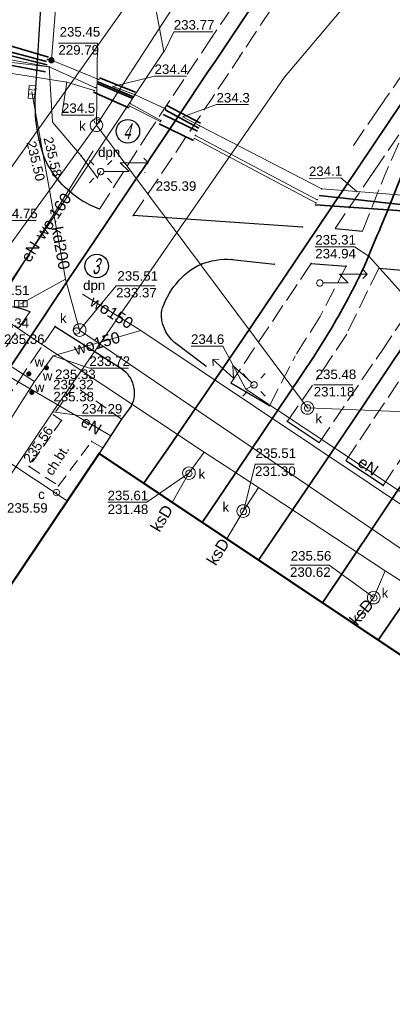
# Model space of a CAD drawing. Header units: metres. Extents: x 6603648 to 6604252, y 5739748 to 5740166.
# Tile 66 of 114: x 6603808 to 6603838, y 5740011 to 5740089. Entities that reach past the tile are written whole.
import ezdxf
from ezdxf.enums import TextEntityAlignment as Align

# ---------------------------------------------------------------- set-up
doc = ezdxf.new("R2010")
doc.units = ezdxf.units.M
doc.linetypes.add('PRZER2-1', pattern=[1.5, 1, -0.5])
doc.linetypes.add('PRZER3-1', pattern=[2, 1.5, -0.5])
doc.layers.get('0').update_dxf_attribs({"linetype": 'CONTINUOUS'})
for name, color, linetype, lineweight, true_color in [('GESBZO', 7, 'CONTINUOUS', 50, 0x0a0909), ('GSLKOU', 7, 'CONTINUOUS', 18, 0x0a0909), ('GSLKRW', 7, 'CONTINUOUS', 25, 0x0a0909), ('GSLTTR', 7, 'CONTINUOUS', 35, 0x0a0909), ('GSPPRB', 7, 'CONTINUOUS', 18, 0x0a0909), ('GSPWPS', 7, 'CONTINUOUS', 13, 0x0a0909), ('GSPWPS_O', 7, 'CONTINUOUS', 13, 0x0a0909), ('GSSKOD', 7, 'CONTINUOUS', 18, 0x0a0909), ('GSSKOD_O', 7, 'CONTINUOUS', 18, 0x0a0909), ('GULCNP', 7, 'CONTINUOUS', 18, 0xd200d2), ('GULENN', 1, 'CONTINUOUS', 18, 0xff0000), ('GULENN_O', 1, 'CONTINUOUS', 18, 0xff0000), ('GULEOR', 1, 'CONTINUOUS', 35, 0xff0000), ('GULEWN', 1, 'CONTINUOUS', 18, 0xff0000), ('GULIPR', 7, 'CONTINUOUS', 18, 0x0a0909), ('GULKDP', 7, 'CONTINUOUS', 18, 0x803300), ('GULKDP_O', 7, 'CONTINUOUS', 18, 0x803300), ('GULKSP', 7, 'CONTINUOUS', 18, 0x803300), ('GULKSP_O', 7, 'CONTINUOUS', 18, 0x803300), ('GULWOP', 5, 'CONTINUOUS', 18, 0x0000ff), ('GULWOP_O', 5, 'CONTINUOUS', 18, 0x0000ff), ('GUPCWZ', 7, 'CONTINUOUS', 18, 0x0a0909), ('GUPCWZ_O', 7, 'CONTINUOUS', 18, 0x0a0909), ('GUPENP_O', 1, 'CONTINUOUS', 18, 0xff0000), ('GUPISL', 7, 'CONTINUOUS', 18, 0x0a0909), ('GUPKKS', 7, 'CONTINUOUS', 18, 0x0a0909), ('GUPKSD', 7, 'CONTINUOUS', 18, 0x803300), ('GUPKWZ', 7, 'CONTINUOUS', 18, 0x0a0909), ('GUPKWZ_O', 7, 'CONTINUOUS', 18, 0x0a0909), ('GUPWNP_O', 5, 'CONTINUOUS', 18, 0x0000ff)]:
    doc.layers.add(name, color=color, linetype=linetype, lineweight=lineweight, true_color=true_color)
for name, color, linetype, true_color in [('GUPCSH', 7, 'CONTINUOUS', 0xd200d2), ('GUPCSH_O', 7, 'CONTINUOUS', 0xd200d2), ('GUPESH', 1, 'CONTINUOUS', 0xff0000), ('GUPESH_O', 1, 'CONTINUOUS', 0xff0000), ('GUPEUI', 7, 'CONTINUOUS', 0x0a0909), ('GUPISH', 7, 'CONTINUOUS', 0x0a0909), ('GUPISH_O', 7, 'CONTINUOUS', 0x0a0909), ('GUPKSH', 7, 'CONTINUOUS', 0x803300), ('GUPKSH_O', 7, 'CONTINUOUS', 0x803300), ('GUPWSH', 5, 'CONTINUOUS', 0x0000ff), ('GUPWSH_O', 5, 'CONTINUOUS', 0x0000ff), ('GUPWZA', 7, 'CONTINUOUS', 0x0a0909), ('GUPWZA_O', 7, 'CONTINUOUS', 0x0a0909), ('GUPZSH', 7, 'CONTINUOUS', 0x0a0909)]:
    doc.layers.add(name, color=color, linetype=linetype, true_color=true_color)
doc.styles.add('Arial', font='arial.ttf')
doc.styles.add('GEOS_050', font='GEOS_050', dxfattribs={"oblique": 15, "height": 2.5})

# ---------------------------------------------------------------- blocks, each defined once
blk = doc.blocks.new('GSPPRB0')
at = {"color": 0, "lineweight": 18}
blk.add_lwpolyline([(-0.007955, 0.0225), (0.007955, 0.0225), (0.0225, 0.007955), (0.0225, -0.007955), (0.007955, -0.0225), (-0.007955, -0.0225), (-0.0225, -0.007955), (-0.0225, 0.007955)], close=True, dxfattribs=at)
blk = doc.blocks.new('GSPWPS1')
blk.add_hatch(color=0).paths.add_polyline_path([(0, 0.045), (-0.011647, 0.043467), (-0.0225, 0.038971), (-0.03182, 0.03182), (-0.038971, 0.0225), (-0.043467, 0.011647), (-0.045, 0), (-0.043467, -0.011647), (-0.038971, -0.0225), (-0.03182, -0.03182), (-0.0225, -0.038971), (-0.011647, -0.043467), (0, -0.045), (0.011647, -0.043467), (0.0225, -0.038971), (0.03182, -0.03182), (0.038971, -0.0225), (0.043467, -0.011647), (0.045, 0), (0.043467, 0.011647), (0.038971, 0.0225), (0.03182, 0.03182), (0.0225, 0.038971), (0.011647, 0.043467)])
blk = doc.blocks.new('GUPISL1_5')
at = {"color": 0}
for points in [[(3.396745, 1.05234), (3.75, 0.7), (3.396745, 0.34766)], [(0.25, 0), (2.25, 0), (1.55, 0.7), (3.75, 0.7)]]:
    blk.add_lwpolyline(points, dxfattribs=at)
blk.add_lwpolyline([(0.25, 0), (0.241481, -0.064705), (0.216506, -0.125), (0.176777, -0.176777), (0.125, -0.216506), (0.064705, -0.241481), (0, -0.25), (-0.064705, -0.241481), (-0.125, -0.216506), (-0.176777, -0.176777), (-0.216506, -0.125), (-0.241481, -0.064705), (-0.25, 0), (-0.241481, 0.064705), (-0.216506, 0.125), (-0.176777, 0.176777), (-0.125, 0.216506), (-0.064705, 0.241481), (0, 0.25), (0.064705, 0.241481), (0.125, 0.216506), (0.176777, 0.176777), (0.216506, 0.125), (0.241481, 0.064705)], close=True, dxfattribs=at)
blk = doc.blocks.new('GUPISL1_4')
at = {"color": 0}
blk.add_lwpolyline([(0.25, 0), (0.241481, -0.064705), (0.216506, -0.125), (0.176777, -0.176777), (0.125, -0.216506), (0.064705, -0.241481), (0, -0.25), (-0.064705, -0.241481), (-0.125, -0.216506), (-0.176777, -0.176777), (-0.216506, -0.125), (-0.241481, -0.064705), (-0.25, 0), (-0.241481, 0.064705), (-0.216506, 0.125), (-0.176777, 0.176777), (-0.125, 0.216506), (-0.064705, 0.241481), (0, 0.25), (0.064705, 0.241481), (0.125, 0.216506), (0.176777, 0.176777), (0.216506, 0.125), (0.241481, 0.064705)], close=True, dxfattribs=at)
blk = doc.blocks.new('GUPISL1_10')
at = {"color": 0}
for points in [[(-0.883883, 0.883883), (-0.53033, 0.53033)], [(0.883883, 0.883883), (0.53033, 0.53033)], [(-0.883883, -0.883883), (-0.53033, -0.53033)], [(0.883883, -0.883883), (0.53033, -0.53033)]]:
    blk.add_lwpolyline(points, dxfattribs=at)
blk.add_lwpolyline([(0.25, 0), (0.234922, -0.085505), (0.19151, -0.160697), (0.125, -0.216507), (0.064705, -0.241482), (0, -0.25), (-0.064705, -0.241482), (-0.125, -0.216507), (-0.183262, -0.170042), (-0.225242, -0.10847), (-0.247207, -0.03726), (-0.247207, 0.03726), (-0.225242, 0.10847), (-0.183262, 0.170042), (-0.125, 0.216507), (-0.05563, 0.243732), (0.018682, 0.2493), (0.091335, 0.232718), (0.155872, 0.195458), (0.20656, 0.14083), (0.238893, 0.07369)], close=True, dxfattribs=at)
blk = doc.blocks.new('GUPESH1')
blk.add_hatch(color=0).paths.add_polyline_path([(0, 0.045), (-0.011647, 0.043467), (-0.0225, 0.038971), (-0.03182, 0.03182), (-0.038971, 0.0225), (-0.043467, 0.011647), (-0.045, 0), (-0.043467, -0.011647), (-0.038971, -0.0225), (-0.03182, -0.03182), (-0.0225, -0.038971), (-0.011647, -0.043467), (0, -0.045), (0.011647, -0.043467), (0.0225, -0.038971), (0.03182, -0.03182), (0.038971, -0.0225), (0.043467, -0.011647), (0.045, 0), (0.043467, 0.011647), (0.038971, 0.0225), (0.03182, 0.03182), (0.0225, 0.038971), (0.011647, 0.043467)])
blk = doc.blocks.new('GUPEUI1')
blk.add_hatch(color=0).paths.add_polyline_path([(0, 0.25), (-0.064705, 0.241481), (-0.125, 0.216506), (-0.176777, 0.176777), (-0.216506, 0.125), (-0.241481, 0.064705), (-0.25, 0), (-0.241481, -0.064705), (-0.216506, -0.125), (-0.176777, -0.176777), (-0.125, -0.216506), (-0.064705, -0.241481), (0, -0.25), (0.064705, -0.241481), (0.125, -0.216506), (0.176777, -0.176777), (0.216506, -0.125), (0.241481, -0.064705), (0.25, 0), (0.241481, 0.064705), (0.216506, 0.125), (0.176777, 0.176777), (0.125, 0.216506), (0.064705, 0.241481)])
blk = doc.blocks.new('GUPWSH1')
blk.add_hatch(color=0).paths.add_polyline_path([(0, 0.045), (-0.011647, 0.043467), (-0.0225, 0.038971), (-0.03182, 0.03182), (-0.038971, 0.0225), (-0.043467, 0.011647), (-0.045, 0), (-0.043467, -0.011647), (-0.038971, -0.0225), (-0.03182, -0.03182), (-0.0225, -0.038971), (-0.011647, -0.043467), (0, -0.045), (0.011647, -0.043467), (0.0225, -0.038971), (0.03182, -0.03182), (0.038971, -0.0225), (0.043467, -0.011647), (0.045, 0), (0.043467, 0.011647), (0.038971, 0.0225), (0.03182, 0.03182), (0.0225, 0.038971), (0.011647, 0.043467)])
blk = doc.blocks.new('GUPKKS1')
at = {"color": 0}
blk.add_lwpolyline([(0.5, -0.25), (-0.5, -0.25), (-0.5, 0.25), (0.5, 0.25)], close=True, dxfattribs=at)
for points in [[(-0.175, -0.25), (-0.175, 0.25)], [(0.175, -0.25), (0.175, 0.25)]]:
    blk.add_lwpolyline(points, dxfattribs=at)
blk = doc.blocks.new('GUPKWZ1_1')
at = {"color": 0}
blk.add_lwpolyline([(0.25, 0), (0.241481, -0.064705), (0.216506, -0.125), (0.176777, -0.176777), (0.125, -0.216506), (0.064705, -0.241481), (0, -0.25), (-0.064705, -0.241481), (-0.125, -0.216506), (-0.176777, -0.176777), (-0.216506, -0.125), (-0.241481, -0.064705), (-0.25, 0), (-0.241481, 0.064705), (-0.216506, 0.125), (-0.176777, 0.176777), (-0.125, 0.216506), (-0.064705, 0.241481), (0, 0.25), (0.064705, 0.241481), (0.125, 0.216506), (0.176777, 0.176777), (0.216506, 0.125), (0.241481, 0.064705)], close=True, dxfattribs=at)
blk = doc.blocks.new('GUPKSD1_1')
at = {"color": 0}
blk.add_lwpolyline([(0.5, 0), (0.482963, -0.12941), (0.433013, -0.25), (0.353553, -0.353553), (0.25, -0.433013), (0.12941, -0.482963), (0, -0.5), (-0.12941, -0.482963), (-0.25, -0.433013), (-0.353553, -0.353553), (-0.433013, -0.25), (-0.482963, -0.12941), (-0.5, 0), (-0.482963, 0.12941), (-0.433013, 0.25), (-0.353553, 0.353553), (-0.25, 0.433013), (-0.12941, 0.482963), (0, 0.5), (0.12941, 0.482963), (0.25, 0.433013), (0.353553, 0.353553), (0.433013, 0.25), (0.482963, 0.12941)], close=True, dxfattribs=at)
blk = doc.blocks.new('GUPISH1')
blk.add_hatch(color=0).paths.add_polyline_path([(0, 0.045), (-0.011647, 0.043467), (-0.0225, 0.038971), (-0.03182, 0.03182), (-0.038971, 0.0225), (-0.043467, 0.011647), (-0.045, 0), (-0.043467, -0.011647), (-0.038971, -0.0225), (-0.03182, -0.03182), (-0.0225, -0.038971), (-0.011647, -0.043467), (0, -0.045), (0.011647, -0.043467), (0.0225, -0.038971), (0.03182, -0.03182), (0.038971, -0.0225), (0.043467, -0.011647), (0.045, 0), (0.043467, 0.011647), (0.038971, 0.0225), (0.03182, 0.03182), (0.0225, 0.038971), (0.011647, 0.043467)])
blk = doc.blocks.new('GUPCSH1')
blk.add_hatch(color=0).paths.add_polyline_path([(0, 0.045), (-0.011647, 0.043467), (-0.0225, 0.038971), (-0.03182, 0.03182), (-0.038971, 0.0225), (-0.043467, 0.011647), (-0.045, 0), (-0.043467, -0.011647), (-0.038971, -0.0225), (-0.03182, -0.03182), (-0.0225, -0.038971), (-0.011647, -0.043467), (0, -0.045), (0.011647, -0.043467), (0.0225, -0.038971), (0.03182, -0.03182), (0.038971, -0.0225), (0.043467, -0.011647), (0.045, 0), (0.043467, 0.011647), (0.038971, 0.0225), (0.03182, 0.03182), (0.0225, 0.038971), (0.011647, 0.043467)])
blk = doc.blocks.new('GUPKSH1')
blk.add_hatch(color=0).paths.add_polyline_path([(0, 0.045), (-0.011647, 0.043467), (-0.0225, 0.038971), (-0.03182, 0.03182), (-0.038971, 0.0225), (-0.043467, 0.011647), (-0.045, 0), (-0.043467, -0.011647), (-0.038971, -0.0225), (-0.03182, -0.03182), (-0.0225, -0.038971), (-0.011647, -0.043467), (0, -0.045), (0.011647, -0.043467), (0.0225, -0.038971), (0.03182, -0.03182), (0.038971, -0.0225), (0.043467, -0.011647), (0.045, 0), (0.043467, 0.011647), (0.038971, 0.0225), (0.03182, 0.03182), (0.0225, 0.038971), (0.011647, 0.043467)])
blk = doc.blocks.new('GUPZSH1')
blk.add_hatch(color=0).paths.add_polyline_path([(0, 0.045), (-0.011647, 0.043467), (-0.0225, 0.038971), (-0.03182, 0.03182), (-0.038971, 0.0225), (-0.043467, 0.011647), (-0.045, 0), (-0.043467, -0.011647), (-0.038971, -0.0225), (-0.03182, -0.03182), (-0.0225, -0.038971), (-0.011647, -0.043467), (0, -0.045), (0.011647, -0.043467), (0.0225, -0.038971), (0.03182, -0.03182), (0.038971, -0.0225), (0.043467, -0.011647), (0.045, 0), (0.043467, 0.011647), (0.038971, 0.0225), (0.03182, 0.03182), (0.0225, 0.038971), (0.011647, 0.043467)])
blk = doc.blocks.new('GUPCWZ1_1')
at = {"color": 0}
blk.add_lwpolyline([(0.25, 0), (0.241481, -0.064705), (0.216506, -0.125), (0.176777, -0.176777), (0.125, -0.216506), (0.064705, -0.241481), (0, -0.25), (-0.064705, -0.241481), (-0.125, -0.216506), (-0.176777, -0.176777), (-0.216506, -0.125), (-0.241481, -0.064705), (-0.25, 0), (-0.241481, 0.064705), (-0.216506, 0.125), (-0.176777, 0.176777), (-0.125, 0.216506), (-0.064705, 0.241481), (0, 0.25), (0.064705, 0.241481), (0.125, 0.216506), (0.176777, 0.176777), (0.216506, 0.125), (0.241481, 0.064705)], close=True, dxfattribs=at)
blk = doc.blocks.new('GUPWZA1')
blk.add_hatch(color=0).paths.add_polyline_path([(0, 0.2), (-0.051764, 0.193185), (-0.1, 0.173205), (-0.141421, 0.141421), (-0.173205, 0.1), (-0.193185, 0.051764), (-0.2, 0), (-0.193185, -0.051764), (-0.173205, -0.1), (-0.141421, -0.141421), (-0.1, -0.173205), (-0.051764, -0.193185), (0, -0.2), (0.051764, -0.193185), (0.1, -0.173205), (0.141421, -0.141421), (0.173205, -0.1), (0.193185, -0.051764), (0.2, 0), (0.193185, 0.051764), (0.173205, 0.1), (0.141421, 0.141421), (0.1, 0.173205), (0.051764, 0.193185)])

msp = doc.modelspace()

# ---------------------------------------------------------------- linework, layer by layer
for centre in [(6603816.979, 5740080.124), (6603814.524, 5740069.493)]:
    msp.add_circle(centre, 0.928)
at = {"layer": 'GESBZO', "color": 18, "linetype": 'Continuous', "lineweight": 50, "true_color": 0x0a0909}
msp.add_lwpolyline([(6603844.91, 5740034.49), (6603839.9, 5740027), (6603875.35, 5740003.17), (6603880.41, 5740010.65), (6603920.5, 5739983.7), (6603873.22, 5739913.17), (6603833.08, 5739940.09), (6603838.08, 5739947.56), (6603802.57, 5739971.43), (6603797.54, 5739963.94), (6603767.37, 5739984.2), (6603814.71, 5740054.71)], close=True, dxfattribs=at)
at = {"layer": 'GSLKOU', "color": 18, "linetype": 'PRZER3-1', "lineweight": 18, "true_color": 0x0a0909}
for points in [[(6603828.489, 5740094.753), (6603823.602, 5740087.544)], [(6603823.602, 5740087.544), (6603818.806, 5740080.316)], [(6603836.748, 5740081.906), (6603834.562, 5740078.712)], [(6603836.367, 5740076.957), (6603839.167, 5740081.014)], [(6603839.167, 5740081.014), (6603837.272, 5740076.755)], [(6603814.742, 5740073.993), (6603818.806, 5740080.316)], [(6603836.367, 5740076.957), (6603833.317, 5740072.455)], [(6603835.472, 5740072.248), (6603837.272, 5740076.755)], [(6603831.442, 5740069.687), (6603825.09, 5740060.248)], [(6603834.197, 5740069.482), (6603832.146, 5740065.51)], [(6603836.76, 5740069.334), (6603834.234, 5740064.112)], [(6603841.129, 5740068.961), (6603837.021, 5740062.828)], [(6603809.243, 5740065.882), (6603754.818, 5739984.99)], [(6603832.146, 5740065.51), (6603830.178, 5740062.41)], [(6603811.237, 5740064.731), (6603757.034, 5739983.47)], [(6603834.234, 5740064.112), (6603831.856, 5740060.524)], [(6603828.136, 5740058.469), (6603830.178, 5740062.41)], [(6603832.056, 5740055.547), (6603837.021, 5740062.828)], [(6603834.165, 5740054.129), (6603838.806, 5740061.083)], [(6603829.531, 5740057.236), (6603831.856, 5740060.524)]]:
    msp.add_lwpolyline(points, dxfattribs=at)
for points in [[(6603817.403, 5740073.477, 0.002533), (6603829.783, 5740092.048)], [(6603836.748, 5740081.906, 0.004046), (6603841.588, 5740088.974)], [(6603843.391, 5740061.915, -0.009113), (6603837.104, 5740052.177)]]:
    msp.add_lwpolyline(points, format="xyb", dxfattribs=at)
at = {"layer": 'GSLKRW', "color": 18, "linetype": 'Continuous', "lineweight": 25, "true_color": 0x0a0909}
for points in [[(6603814.742, 5740073.993, -0.052946), (6603813.287, 5740074.704, -0.137788), (6603810.443, 5740077.898, -0.110204), (6603809.72, 5740083.495), (6603810.156, 5740090.725), (6603811.11, 5740105.967), (6603811.37, 5740109.72)], [(6603823.123, 5740061.589), (6603820.654, 5740063.47, -0.231068), (6603819.626, 5740065.89, -0.108399), (6603820.811, 5740068.124, -0.258851), (6603825.184, 5740070.002), (6603828.532, 5740069.639)], [(6603809.243, 5740065.882, 0.116601), (6603807.165, 5740066.28, 0.272106), (6603803.01, 5740063.496), (6603801.016, 5740060.696), (6603793.328, 5740048.989), (6603771.753, 5740016.61), (6603767.45, 5740010.203), (6603754.319, 5739990.676, 0.390296), (6603754.818, 5739984.99)], [(6603811.237, 5740064.731), (6603816.475, 5740061.416, -0.365815), (6603817.244, 5740058.44), (6603816.48, 5740057.41), (6603815, 5740055.15), (6603814.709, 5740054.709)]]:
    msp.add_lwpolyline(points, format="xyb", dxfattribs=at)
for points in [[(6603830.744, 5740072.574), (6603817.403, 5740073.477)], [(6603833.317, 5740072.455), (6603835.472, 5740072.248)], [(6603831.442, 5740069.687), (6603834.197, 5740069.482)], [(6603836.76, 5740069.334), (6603841.129, 5740068.961)], [(6603828.136, 5740058.469), (6603825.09, 5740060.248)], [(6603832.056, 5740055.547), (6603829.531, 5740057.236)], [(6603837.104, 5740052.177), (6603834.165, 5740054.129)]]:
    msp.add_lwpolyline(points, dxfattribs=at)
at = {"layer": 'GSLTTR', "color": 18, "linetype": 'Continuous', "lineweight": 35, "true_color": 0x0a0909}
for points in [[(6603822.85, 5740049.26), (6603824.64, 5740051.94), (6603831.67, 5740062.39), (6603833.08, 5740064.67, 0.022979), (6603835.58, 5740069.38, 0.002556), (6603837.71, 5740074.5, -0.001097), (6603842.46, 5740086.27), (6603844.48, 5740090.56), (6603846.84, 5740094.55), (6603847.2, 5740095.11, -0.024294), (6603849.67, 5740098.47, -0.019913), (6603851.01, 5740100.04, -0.025914), (6603853.24, 5740102.18, -0.020568), (6603854.84, 5740103.47, -0.034496), (6603857.5, 5740105.19, -0.020002), (6603859.38, 5740106.12, -0.028933), (6603862.24, 5740107.2, -0.026836), (6603864.46, 5740107.79, -0.064595), (6603872.92, 5740108.22)], [(6603885.54, 5740107.42, 0.046882), (6603880.06, 5740107.4, 0.0559), (6603874.38, 5740106.27, 0.023051), (6603872.85, 5740105.73, 0.001589), (6603872.68, 5740105.66, 0.030376), (6603869.44, 5740104.07, 0.017979), (6603867.99, 5740103.19, 0.024364), (6603866.39, 5740102.04, 0.011452), (6603864.92, 5740100.75, 0.013215), (6603863.96, 5740099.84, 0.027866), (6603860.67, 5740095.87, 0.010979), (6603859.29, 5740093.83, 0.021165), (6603856.96, 5740089.87, 0.00856), (6603854.83, 5740085.39, -0.002242), (6603846.88, 5740066.25), (6603845.12, 5740062.53), (6603842.97, 5740058.86), (6603839.62, 5740053.81), (6603834.13, 5740045.63), (6603832.32, 5740042.92)]]:
    msp.add_lwpolyline(points, format="xyb", dxfattribs=at)
for points in [[(6603818.24, 5740052.35), (6603820.17, 5740055.14), (6603826.02, 5740063.71), (6603831.87, 5740072.41), (6603837.42, 5740080.66), (6603838.61, 5740082.42), (6603841.52, 5740086.73), (6603844.25, 5740090.72), (6603846.84, 5740094.55)], [(6603827.29, 5740046.28), (6603829.1, 5740048.98), (6603834.53, 5740057), (6603840.27, 5740065.55), (6603846, 5740074.1), (6603851.75, 5740082.7), (6603853.95, 5740085.95), (6603859.29, 5740093.83)], [(6603836.72, 5740039.97), (6603838.56, 5740042.65), (6603842.73, 5740048.78), (6603849.66, 5740059.04), (6603855.36, 5740067.57), (6603860.92, 5740075.83), (6603867.08, 5740085.03), (6603872.19, 5740092.58)], [(6603826.64, 5740089.81), (6603823.85, 5740085.64), (6603823.28, 5740084.82), (6603820.99, 5740081.38), (6603818.18, 5740077.17), (6603817.61, 5740076.34), (6603815.32, 5740072.94), (6603812.23, 5740068.32), (6603811.67, 5740067.49), (6603809.69, 5740064.5), (6603806.88, 5740060.32)]]:
    msp.add_lwpolyline(points, dxfattribs=at)
at = {"layer": 'GSSKOD', "color": 18, "linetype": 'PRZER2-1', "lineweight": 18, "true_color": 0x0a0909}
msp.add_lwpolyline([(6603816.48, 5740057.41), (6603812.72, 5740060.08), (6603811.11, 5740057.74), (6603811.75, 5740057.31), (6603809.2, 5740053.67), (6603811.51, 5740052.15), (6603814.12, 5740055.64), (6603815, 5740055.15)], close=True, dxfattribs=at)
at = {"layer": 'GULCNP', "color": 212, "linetype": 'Continuous', "lineweight": 18, "true_color": 0xd200d2}
for points in [[(6603823.96, 5740123.353), (6603823.805, 5740120.252), (6603825.79, 5740120.182), (6603825.634, 5740117.49), (6603825.216, 5740110.493), (6603825.054, 5740107.861), (6603827.955, 5740105.758), (6603805.789, 5740074.476)], [(6603812.191, 5740050.958), (6603797.26, 5740060.867)]]:
    msp.add_lwpolyline(points, dxfattribs=at)
at = {"layer": 'GULENN', "color": 1, "linetype": 'Continuous', "lineweight": 18, "true_color": 0xff0000}
for points in [[(6603810.946, 5740085.73), (6603811.799, 5740096.541), (6603813.346, 5740116.154), (6603813.988, 5740117.067), (6603857.361, 5740114.396), (6603890.659, 5740112.124), (6603895.753, 5740111.734), (6603899.945, 5740111.208), (6603904.668, 5740111.093), (6603930.574, 5740109.507), (6603934.213, 5740109.185), (6603954.933, 5740107.94), (6603974.098, 5740106.873), (6603975.544, 5740106.112), (6603975.875, 5740104.089)], [(6603799.742, 5740091.786), (6603801.76, 5740091.59), (6603802.24, 5740092.02), (6603802.831, 5740090.348), (6603803.067, 5740086.602), (6603810.766, 5740085.216), (6603811.044, 5740080.851), (6603813.297, 5740078.195), (6603814.573, 5740076.45), (6603814.83, 5740076.951)], [(6603800.273, 5740071.783), (6603801.625, 5740077.701), (6603803.067, 5740086.602), (6603807.591, 5740085.594), (6603810.766, 5740085.216), (6603814.42, 5740083.569)], [(6603810.946, 5740085.73), (6603810.635, 5740085.793)], [(6603810.946, 5740085.73), (6603814.687, 5740084.214)], [(6603815.792, 5740083.673), (6603817.501, 5740083.04), (6603819.954, 5740081.909)], [(6603817.196, 5740082.304), (6603819.573, 5740080.982)], [(6603821.307, 5740081.271), (6603822.642, 5740080.563), (6603832.264, 5740075.585), (6603835.027, 5740075.364), (6603846.967, 5740074.412), (6603861.537, 5740073.25), (6603901.109, 5740070.093), (6603927.157, 5740068.515), (6603964.046, 5740065.464)], [(6603822.318, 5740079.786), (6603831.911, 5740074.728)], [(6603814.24, 5740078.594), (6603804.327, 5740062.662)], [(6603804.217, 5740062.492), (6603804.327, 5740062.662), (6603815.641, 5740056.098)]]:
    msp.add_lwpolyline(points, dxfattribs=at)
msp.add_lwpolyline([(6603826.93, 5740060.12), (6603826.279, 5740059.782), (6603845.327, 5740047.151), (6603845.347, 5740047.641), (6603844.472, 5740048.374, -0.178975), (6603845.458, 5740048.604, -0.563431), (6603846.492, 5740046.914)], format="xyb", dxfattribs=at)
at = {"layer": 'GULEOR', "color": 1, "linetype": 'Continuous', "lineweight": 35, "true_color": 0xff0000}
for points in [[(6603804.031, 5740087.936), (6603810.711, 5740085.975)], [(6603810.568, 5740085.642), (6603803.921, 5740087.387)], [(6603810.613, 5740085.363), (6603803.948, 5740087.03)], [(6603803.767, 5740086.086), (6603810.483, 5740084.822)], [(6603814.611, 5740084.033), (6603817.425, 5740082.859)], [(6603817.568, 5740083.202), (6603814.744, 5740084.355)], [(6603814.277, 5740083.226), (6603817.062, 5740081.981)], [(6603817.368, 5740082.718), (6603814.553, 5740083.902)], [(6603819.916, 5740081.819), (6603822.566, 5740080.381)], [(6603822.718, 5740080.755), (6603820.059, 5740082.162)], [(6603822.461, 5740080.129), (6603819.764, 5740081.445)], [(6603819.458, 5740080.709), (6603822.165, 5740079.413)], [(6603832.054, 5740075.071), (6603839.452, 5740074.249)], [(6603839.412, 5740073.788), (6603831.749, 5740074.334)]]:
    msp.add_lwpolyline(points, dxfattribs=at)
at = {"layer": 'GULEWN', "color": 1, "linetype": 'Continuous', "lineweight": 18, "true_color": 0xff0000}
for points in [[(6603800.466, 5740071.657), (6603801.878, 5740077.536), (6603803.983, 5740085.28), (6603812.155, 5740084.015), (6603814.325, 5740083.337)], [(6603817.12, 5740082.113), (6603819.538, 5740080.9)], [(6603822.222, 5740079.554), (6603831.806, 5740074.475)]]:
    msp.add_lwpolyline(points, dxfattribs=at)
at = {"layer": 'GULIPR', "color": 18, "linetype": 'Continuous', "lineweight": 18, "true_color": 0x0a0909}
msp.add_lwpolyline([(6603968.619, 5740144.814), (6603975.25, 5740116.21), (6603975.36, 5740113.47), (6603975.12, 5740112.55), (6603973.98, 5740112.37), (6603950.48, 5740113.94), (6603946.84, 5740115.52), (6603849.45, 5740122.18), (6603848.6, 5740122), (6603848.27, 5740121.27), (6603845.59, 5740105.6), (6603845.42, 5740103.94), (6603844.83, 5740102.79), (6603829.34, 5740084.41), (6603811.06, 5740057.99), (6603764.25, 5739988.16), (6603763.98, 5739987.31), (6603764.04, 5739986.41), (6603764.26, 5739984.35), (6603764.21, 5739983.52), (6603763.9, 5739982.8), (6603750.78, 5739962.8)], dxfattribs=at)
at = {"layer": 'GULKDP', "color": 36, "linetype": 'Continuous', "lineweight": 18, "true_color": 0x803300}
for points in [[(6603947.669, 5740090.1), (6603915.897, 5740098.102), (6603903.75, 5740100.512), (6603881.271, 5740102.232), (6603850.971, 5740104.375), (6603830.865, 5740105.848), (6603814.503, 5740080.605)], [(6603813.173, 5740064.44), (6603812.062, 5740068.469), (6603809.406, 5740083.228)], [(6603764.477, 5739907.103), (6603762.949, 5739907.983), (6603754.079, 5739913.346), (6603717.161, 5739937.74), (6603730.219, 5739957.456), (6603752.8, 5739993.086), (6603781.546, 5740035.03), (6603814.503, 5740080.605)], [(6603814.503, 5740080.605), (6603831.14, 5740058.299), (6603847.297, 5740057.653), (6603906.434, 5740053.477), (6603924.358, 5740052.155), (6603924.389, 5740050.906), (6603924.358, 5740052.155), (6603949.317, 5740050.315), (6603975.452, 5740047.825), (6603995.199, 5740046.704), (6604006.685, 5740045.947), (6604029.331, 5740044.988), (6604042.021, 5740043.152), (6604072.17, 5740042.055)], [(6603835.981, 5740070.278), (6603847.297, 5740057.653)], [(6603808.543, 5740066.514), (6603812.062, 5740068.469)], [(6603813.173, 5740064.44), (6603852.478, 5740037.692), (6603872.91, 5740024.349), (6603928.409, 5739986.124)]]:
    msp.add_lwpolyline(points, dxfattribs=at)
at = {"layer": 'GULKSP', "color": 36, "linetype": 'Continuous', "lineweight": 18, "true_color": 0x803300}
for points in [[(6603975.031, 5740059.873), (6603949.017, 5740019.863), (6603925.818, 5739984.651), (6603917.322, 5739990.531), (6603912.316, 5739994.093), (6603899.365, 5740003.193), (6603888.891, 5740010.562), (6603858.459, 5740032.251), (6603842.116, 5740042.333), (6603837.272, 5740045.441), (6603827.271, 5740052.006), (6603822.993, 5740054.819), (6603803.221, 5740067.921)], [(6603820.476, 5740050.848), (6603821.791, 5740053.15), (6603822.993, 5740054.819)], [(6603824.795, 5740047.957), (6603826.082, 5740050.156), (6603827.271, 5740052.006)], [(6603834.771, 5740041.278), (6603836.372, 5740043.331), (6603837.272, 5740045.441)]]:
    msp.add_lwpolyline(points, dxfattribs=at)
at = {"layer": 'GULWOP', "color": 5, "linetype": 'Continuous', "lineweight": 18, "true_color": 0x0000ff}
for points in [[(6603813.944, 5740120.047), (6603813.893, 5740119.805), (6603813.972, 5740117.528), (6603817.18, 5740100.404), (6603817.229, 5740100.163), (6603817.282, 5740099.884), (6603819.808, 5740086.418), (6603804.827, 5740063.928), (6603804.665, 5740063.685)], [(6603818.005, 5740064.407), (6603813.399, 5740067.273)], [(6603818.005, 5740064.407), (6603811.084, 5740062.398), (6603809.624, 5740060.378)], [(6603932.989, 5739986.43), (6603935.216, 5739989.439), (6603934.329, 5739990.144), (6603888.793, 5740021.728), (6603874.331, 5740030.975), (6603873.516, 5740029.072), (6603872.473, 5740027.711), (6603849.586, 5740043.276), (6603818.005, 5740064.407)], [(6603804.93, 5740063.515), (6603805.98, 5740062.689), (6603809.624, 5740060.378)], [(6603809.624, 5740060.378), (6603784.117, 5740020.202), (6603782.444, 5740017.547), (6603756.892, 5739979.065), (6603756.933, 5739977.506), (6603756.52, 5739976.667)]]:
    msp.add_lwpolyline(points, dxfattribs=at)
at = {"layer": 'GUPCSH_O', "color": 212, "linetype": 'Continuous', "lineweight": 13, "true_color": 0xd200d2, "flags": 128}
msp.add_lwpolyline([(6603805.788, 5740074.465), (6603806.661, 5740073.093), (6603809.741, 5740073.093)], dxfattribs=at)
at = {"layer": 'GUPESH_O', "color": 1, "linetype": 'Continuous', "lineweight": 13, "true_color": 0xff0000, "flags": 128}
for points in [[(6603815.792, 5740083.673), (6603819.084, 5740084.476), (6603821.604, 5740084.476)], [(6603812.155, 5740083.992), (6603811.779, 5740081.41), (6603814.299, 5740081.41)], [(6603821.307, 5740081.271), (6603823.972, 5740082.228), (6603826.492, 5740082.228)], [(6603835.027, 5740075.364), (6603833.786, 5740076.457), (6603831.267, 5740076.413)], [(6603826.279, 5740059.782), (6603824.478, 5740063.176), (6603821.958, 5740063.176)]]:
    msp.add_lwpolyline(points, dxfattribs=at)
at = {"layer": 'GUPISH_O', "color": 18, "linetype": 'Continuous', "lineweight": 13, "true_color": 0x0a0909, "flags": 128}
msp.add_lwpolyline([(6603811.06, 5740057.99), (6603813.337, 5740057.68), (6603816.417, 5740057.68)], dxfattribs=at)
at = {"layer": 'GUPKSH_O', "color": 36, "linetype": 'Continuous', "lineweight": 13, "true_color": 0x803300, "flags": 128}
for points in [[(6603814.503, 5740080.605), (6603814.581, 5740087.094), (6603811.501, 5740087.094)], [(6603835.981, 5740070.278), (6603834.839, 5740071.018), (6603831.759, 5740071.018)], [(6603813.173, 5740064.44), (6603816.052, 5740067.94), (6603819.132, 5740067.94)], [(6603831.637, 5740060.125), (6603834.717, 5740060.125)], [(6603826.093, 5740050.136), (6603827.011, 5740053.85), (6603830.091, 5740053.85)], [(6603821.791, 5740053.15), (6603818.465, 5740050.849), (6603815.385, 5740050.849)], [(6603836.372, 5740043.331), (6603832.846, 5740045.89), (6603829.766, 5740045.89)]]:
    msp.add_lwpolyline(points, dxfattribs=at)
at = {"layer": 'GUPWSH_O', "color": 5, "linetype": 'Continuous', "lineweight": 13, "true_color": 0x0000ff, "flags": 128}
for points in [[(6603819.831, 5740086.41), (6603820.599, 5740087.979), (6603823.679, 5740087.979)], [(6603811.084, 5740062.398), (6603813.943, 5740061.439), (6603817.023, 5740061.439)]]:
    msp.add_lwpolyline(points, dxfattribs=at)

# ---------------------------------------------------------------- block references
at = {"layer": 'GSPPRB', "color": 18, "linetype": 'Continuous', "lineweight": 18, "true_color": 0x0a0909, "rotation": 90}
for p in [(6603823.602, 5740087.544), (6603819.808, 5740086.418), (6603810.635, 5740085.793), (6603823.85, 5740085.64), (6603825.813, 5740086.048), (6603810.766, 5740085.216), (6603823.28, 5740084.82), (6603812.155, 5740084.015), (6603814.687, 5740084.214), (6603829.34, 5740084.41), (6603809.72, 5740083.495), (6603814.325, 5740083.337), (6603814.42, 5740083.569), (6603817.501, 5740083.04), (6603809.67, 5740082.023), (6603817.12, 5740082.113), (6603817.196, 5740082.304), (6603819.954, 5740081.909), (6603836.748, 5740081.906), (6603819.538, 5740080.9), (6603819.573, 5740080.982), (6603820.99, 5740081.38), (6603811.044, 5740080.851), (6603818.806, 5740080.316), (6603822.642, 5740080.563), (6603837.42, 5740080.66), (6603822.222, 5740079.554), (6603822.318, 5740079.786), (6603810.443, 5740077.898), (6603813.297, 5740078.195), (6603818.18, 5740077.17), (6603814.573, 5740076.45), (6603817.61, 5740076.34), (6603836.367, 5740076.957), (6603832.264, 5740075.585), (6603813.287, 5740074.704), (6603831.911, 5740074.728), (6603814.742, 5740073.993), (6603831.806, 5740074.475), (6603837.71, 5740074.5), (6603817.403, 5740073.477), (6603815.32, 5740072.94), (6603830.744, 5740072.574), (6603831.87, 5740072.41), (6603825.184, 5740070.002), (6603822.841, 5740069.665), (6603828.532, 5740069.639), (6603831.442, 5740069.687), (6603834.197, 5740069.482), (6603835.58, 5740069.38), (6603812.23, 5740068.32), (6603820.811, 5740068.124), (6603811.67, 5740067.49), (6603809.243, 5740065.882), (6603819.626, 5740065.89), (6603811.237, 5740064.731), (6603833.08, 5740064.67), (6603809.69, 5740064.5), (6603820.654, 5740063.47), (6603826.02, 5740063.71), (6603831.67, 5740062.39), (6603823.123, 5740061.589), (6603816.475, 5740061.416), (6603812.72, 5740060.08), (6603817.38, 5740060.153), (6603817.244, 5740058.44), (6603828.136, 5740058.469), (6603811.11, 5740057.74), (6603811.75, 5740057.31), (6603816.48, 5740057.41), (6603829.531, 5740057.236), (6603834.53, 5740057), (6603814.12, 5740055.64), (6603814.709, 5740054.709), (6603814.71, 5740054.71), (6603815, 5740055.15), (6603820.17, 5740055.14), (6603809.2, 5740053.67), (6603811.51, 5740052.15), (6603818.24, 5740052.35), (6603837.104, 5740052.177), (6603824.64, 5740051.94), (6603822.85, 5740049.26), (6603829.1, 5740048.98), (6603827.29, 5740046.28), (6603834.13, 5740045.63), (6603832.32, 5740042.92), (6603836.72, 5740039.97)]:
    msp.add_blockref('GSPPRB0', p, dxfattribs=at)
at = {"layer": 'GSPWPS', "color": 18, "linetype": 'Continuous', "lineweight": 13, "true_color": 0x0a0909, "rotation": 90}
for p in [(6603809.889, 5740079.428), (6603810.115, 5740079.496), (6603818.308, 5740076.881), (6603809.2, 5740053.67)]:
    msp.add_blockref('GSPWPS1', p, dxfattribs=at)
at = {"layer": 'GUPCSH', "color": 212, "linetype": 'Continuous', "lineweight": 5, "true_color": 0xd200d2, "rotation": 90}
for p in [(6603811.35, 5740051.62), (6603811.995, 5740050.667), (6603812.191, 5740050.958)]:
    msp.add_blockref('GUPCSH1', p, dxfattribs=at)
at = {"layer": 'GUPCWZ', "color": 18, "linetype": 'Continuous', "lineweight": 18, "true_color": 0x0a0909, "rotation": 90}
msp.add_blockref('GUPCWZ1_1', (6603811.35, 5740051.62), dxfattribs=at)
at = {"layer": 'GUPESH', "color": 1, "linetype": 'Continuous', "lineweight": 5, "true_color": 0xff0000, "rotation": 90}
for p in [(6603812.155, 5740084.015), (6603815.792, 5740083.673), (6603811.044, 5740080.851), (6603821.307, 5740081.271), (6603835.027, 5740075.364), (6603826.279, 5740059.782)]:
    msp.add_blockref('GUPESH1', p, dxfattribs=at)
at = {"layer": 'GUPEUI', "color": 18, "linetype": 'Continuous', "lineweight": 5, "true_color": 0x0a0909, "rotation": 90}
msp.add_blockref('GUPEUI1', (6603810.946, 5740085.73), dxfattribs=at)
at = {"layer": 'GUPISH', "color": 18, "linetype": 'Continuous', "lineweight": 5, "true_color": 0x0a0909, "rotation": 90}
msp.add_blockref('GUPISH1', (6603811.06, 5740057.99), dxfattribs=at)
at = {"layer": 'GUPISL', "color": 18, "linetype": 'Continuous', "lineweight": 18, "true_color": 0x0a0909}
for name, p, rotation in [('GUPISL1_10', (6603814.83, 5740076.951), 90), ('GUPISL1_5', (6603814.83, 5740076.951), 359.9999974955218), ('GUPISL1_4', (6603814.83, 5740076.951), 90), ('GUPISL1_5', (6603832.113, 5740068.16), 359.9999974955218), ('GUPISL1_5', (6603826.93, 5740060.12), 137.6639465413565), ('GUPISL1_10', (6603826.93, 5740060.12), 90)]:
    msp.add_blockref(name, p, dxfattribs=dict(at, rotation=rotation))
at = {"layer": 'GUPKKS', "color": 18, "linetype": 'Continuous', "lineweight": 18, "true_color": 0x0a0909}
for p, rotation in [((6603809.406, 5740083.228), 85.3081206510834), ((6603808.543, 5740066.514), 359.9999974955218)]:
    msp.add_blockref('GUPKKS1', p, dxfattribs=dict(at, rotation=rotation))
at = {"layer": 'GUPKSD', "color": 36, "linetype": 'Continuous', "lineweight": 18, "true_color": 0x803300, "rotation": 90}
for p in [(6603814.503, 5740080.605), (6603813.173, 5740064.44), (6603831.14, 5740058.299), (6603821.791, 5740053.15), (6603826.082, 5740050.156), (6603836.372, 5740043.331)]:
    msp.add_blockref('GUPKSD1_1', p, dxfattribs=at)
at = {"layer": 'GUPKSH', "color": 36, "linetype": 'Continuous', "lineweight": 5, "true_color": 0x803300, "rotation": 90}
for p in [(6603809.406, 5740083.228), (6603814.552, 5740080.981), (6603814.503, 5740080.605), (6603835.981, 5740070.278), (6603808.543, 5740066.514), (6603812.944, 5740064.375), (6603813.173, 5740064.44), (6603831.14, 5740058.299), (6603831.15, 5740058.289), (6603821.791, 5740053.15), (6603821.792, 5740053.14), (6603826.082, 5740050.156), (6603826.093, 5740050.136), (6603836.372, 5740043.331), (6603836.382, 5740043.311)]:
    msp.add_blockref('GUPKSH1', p, dxfattribs=at)
at = {"layer": 'GUPKWZ', "color": 18, "linetype": 'Continuous', "lineweight": 18, "true_color": 0x0a0909, "rotation": 90}
for p in [(6603814.552, 5740080.981), (6603812.944, 5740064.375), (6603831.15, 5740058.289), (6603821.792, 5740053.14), (6603826.093, 5740050.136), (6603836.382, 5740043.311)]:
    msp.add_blockref('GUPKWZ1_1', p, dxfattribs=at)
at = {"layer": 'GUPWSH', "color": 5, "linetype": 'Continuous', "lineweight": 5, "true_color": 0x0000ff, "rotation": 90}
for p in [(6603819.808, 5740086.418), (6603811.084, 5740062.398), (6603810.552, 5740061.467), (6603809.171, 5740060.989), (6603809.401, 5740059.523)]:
    msp.add_blockref('GUPWSH1', p, dxfattribs=at)
at = {"layer": 'GUPWZA', "color": 18, "linetype": 'Continuous', "lineweight": 5, "true_color": 0x0a0909}
for p, rotation in [((6603810.552, 5740061.467), 332.2455989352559), ((6603809.171, 5740060.989), 57.33716112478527), ((6603809.401, 5740059.523), 236.0685167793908)]:
    msp.add_blockref('GUPWZA1', p, dxfattribs=dict(at, rotation=rotation))
at = {"layer": 'GUPZSH', "color": 18, "linetype": 'Continuous', "lineweight": 5, "true_color": 0x0a0909, "rotation": 90}
msp.add_blockref('GUPZSH1', (6603829.34, 5740084.41), dxfattribs=at)

# ---------------------------------------------------------------- texts
at = {"style": 'GEOS_050', "oblique": 15, "width": 0.6}
for s, p in [('4', (6603816.612, 5740079.495)), ('3', (6603814.157, 5740068.864))]:
    msp.add_text(s, height=1.25, rotation=359.99999, dxfattribs=at).set_placement(p)
at = {"layer": 'GSPWPS_O', "color": 18, "linetype": 'Continuous', "lineweight": 0, "true_color": 0x0a0909, "style": 'Arial'}
for s, rotation, p in [('235.50', 283.59564, (6603808.981, 5740079.246)), ('235.58', 283.59564, (6603810.318, 5740079.58)), ('235.39', 360, (6603819.171, 5740075.429)), ('235.56', 54.78846, (6603809.288, 5740053.894))]:
    msp.add_text(s, height=0.75, rotation=rotation, dxfattribs=at).set_placement(p)
at = {"layer": 'GSSKOD_O', "color": 18, "linetype": 'Continuous', "lineweight": 0, "true_color": 0x0a0909, "style": 'Arial'}
msp.add_text('ch.bt.', height=0.75, rotation=57.42538, dxfattribs=at).set_placement((6603811.707, 5740053.98), align=Align.CENTER)
at = {"layer": 'GULENN_O', "color": 1, "linetype": 'Continuous', "lineweight": 0, "true_color": 0xff0000, "style": 'Arial'}
for rotation, p in [(58.11009, (6603809.665, 5740070.391)), (328.72824, (6603813.864, 5740056.548)), (325.30167, (6603835.674, 5740053.344))]:
    msp.add_text('eN', height=0.9, rotation=rotation, dxfattribs=at).set_placement(p, align=Align.CENTER)
at = {"layer": 'GULKDP_O', "color": 36, "linetype": 'Continuous', "lineweight": 0, "true_color": 0x803300, "style": 'Arial'}
msp.add_text('kd200', height=0.9, rotation=280.20304, dxfattribs=at).set_placement((6603811.241, 5740070.836), align=Align.CENTER)
at = {"layer": 'GULKSP_O', "color": 36, "linetype": 'Continuous', "lineweight": 0, "true_color": 0x803300, "style": 'Arial'}
for rotation, p in [(59.1014, (6603820.03, 5740049.364)), (58.50793, (6603824.472, 5740046.714)), (50.89682, (6603835.754, 5740041.91))]:
    msp.add_text('ksD', height=0.9, rotation=rotation, dxfattribs=at).set_placement(p, align=Align.CENTER)
at = {"layer": 'GULWOP_O', "color": 5, "linetype": 'Continuous', "lineweight": 0, "true_color": 0x0000ff, "style": 'Arial'}
for s, rotation, p in [('wo.160', 56.33169, (6603811.467, 5740073.179)), ('wo150', 328.10917, (6603815.464, 5740065.458)), ('wo150', 16.18706, (6603814.67, 5740062.97))]:
    msp.add_text(s, height=0.9, rotation=rotation, dxfattribs=at).set_placement(p, align=Align.CENTER)
at = {"layer": 'GUPCSH_O', "color": 212, "linetype": 'Continuous', "lineweight": 0, "true_color": 0xd200d2, "style": 'Arial'}
for s, p in [('234.75', (6603806.661, 5740073.265)), ('235.59', (6603807.448, 5740050.03))]:
    msp.add_text(s, height=0.75, rotation=360, dxfattribs=at).set_placement(p)
at = {"layer": 'GUPCWZ_O', "color": 18, "linetype": 'Continuous', "lineweight": 0, "true_color": 0x0a0909, "style": 'Arial'}
msp.add_text('c', height=0.75, rotation=360, dxfattribs=at).set_placement((6603810.426, 5740051.109), align=Align.RIGHT)
at = {"layer": 'GUPENP_O', "color": 1, "linetype": 'Continuous', "lineweight": 0, "true_color": 0xff0000, "style": 'Arial'}
msp.add_text('dpn', height=0.75, rotation=360, dxfattribs=at).set_placement((6603816.374, 5740078.097), align=Align.RIGHT)
at = {"layer": 'GUPESH_O', "color": 1, "linetype": 'Continuous', "lineweight": 0, "true_color": 0xff0000, "style": 'Arial'}
for s, rotation, p in [('234.4', 360, (6603819.084, 5740084.648)), ('234.3', 360, (6603823.972, 5740082.4)), ('234.5', 360, (6603811.779, 5740081.582)), ('234.1', 1.019, (6603831.264, 5740076.585)), ('234.6', 360, (6603821.958, 5740063.349))]:
    msp.add_text(s, height=0.75, rotation=rotation, dxfattribs=at).set_placement(p)
at = {"layer": 'GUPISH_O', "color": 18, "linetype": 'Continuous', "lineweight": 0, "true_color": 0x0a0909, "style": 'Arial'}
msp.add_text('234.29', height=0.75, rotation=360, dxfattribs=at).set_placement((6603813.337, 5740057.853))
at = {"layer": 'GUPKSH_O', "color": 36, "linetype": 'Continuous', "lineweight": 0, "true_color": 0x803300, "style": 'Arial'}
for s, p in [('235.45', (6603811.595, 5740087.597)), ('229.79', (6603811.501, 5740086.172)), ('235.31', (6603831.759, 5740071.191)), ('234.94', (6603831.759, 5740070.096)), ('235.51', (6603816.155, 5740068.337)), ('235.51', (6603806.015, 5740067.199)), ('233.37', (6603816.052, 5740067.018)), ('235.48', (6603831.787, 5740060.574)), ('231.18', (6603831.637, 5740059.202)), ('235.51', (6603827.04, 5740054.352)), ('231.30', (6603827.011, 5740052.927)), ('235.61', (6603815.378, 5740051.013)), ('231.48', (6603815.385, 5740049.926)), ('235.56', (6603829.821, 5740046.251)), ('230.62', (6603829.766, 5740044.968))]:
    msp.add_text(s, height=0.75, rotation=360, dxfattribs=at).set_placement(p)
at = {"layer": 'GUPKWZ_O', "color": 18, "linetype": 'Continuous', "lineweight": 0, "true_color": 0x0a0909, "style": 'Arial'}
for p in [(6603813.648, 5740080.166), (6603812.146, 5740065.002), (6603832.294, 5740057.089), (6603823.078, 5740052.703), (6603824.966, 5740050.1), (6603837.513, 5740043.323)]:
    msp.add_text('k', height=0.75, rotation=360, dxfattribs=at).set_placement(p, align=Align.RIGHT)
at = {"layer": 'GUPWNP_O', "color": 5, "linetype": 'Continuous', "lineweight": 0, "true_color": 0x0000ff, "style": 'Arial'}
msp.add_text('dpn', height=0.75, rotation=360, dxfattribs=at).set_placement((6603815.197, 5740067.604), align=Align.RIGHT)
at = {"layer": 'GUPWSH_O', "color": 5, "linetype": 'Continuous', "lineweight": 0, "true_color": 0x0000ff, "style": 'Arial'}
for s, p in [('233.77', (6603820.599, 5740088.151)), ('235.34', (6603805.981, 5740064.62)), ('235.36', (6603807.208, 5740063.345)), ('233.72', (6603813.943, 5740061.612)), ('235.33', (6603811.236, 5740060.578)), ('235.32', (6603811.082, 5740059.773)), ('235.38', (6603811.105, 5740058.815))]:
    msp.add_text(s, height=0.75, rotation=360, dxfattribs=at).set_placement(p)
at = {"layer": 'GUPWZA_O', "color": 18, "linetype": 'Continuous', "lineweight": 0, "true_color": 0x0a0909, "style": 'Arial'}
for p in [(6603810.377, 5740061.564), (6603811.029, 5740060.453), (6603810.401, 5740059.567)]:
    msp.add_text('w', height=0.75, rotation=360, dxfattribs=at).set_placement(p, align=Align.RIGHT)

doc.saveas('drawing.dxf')
